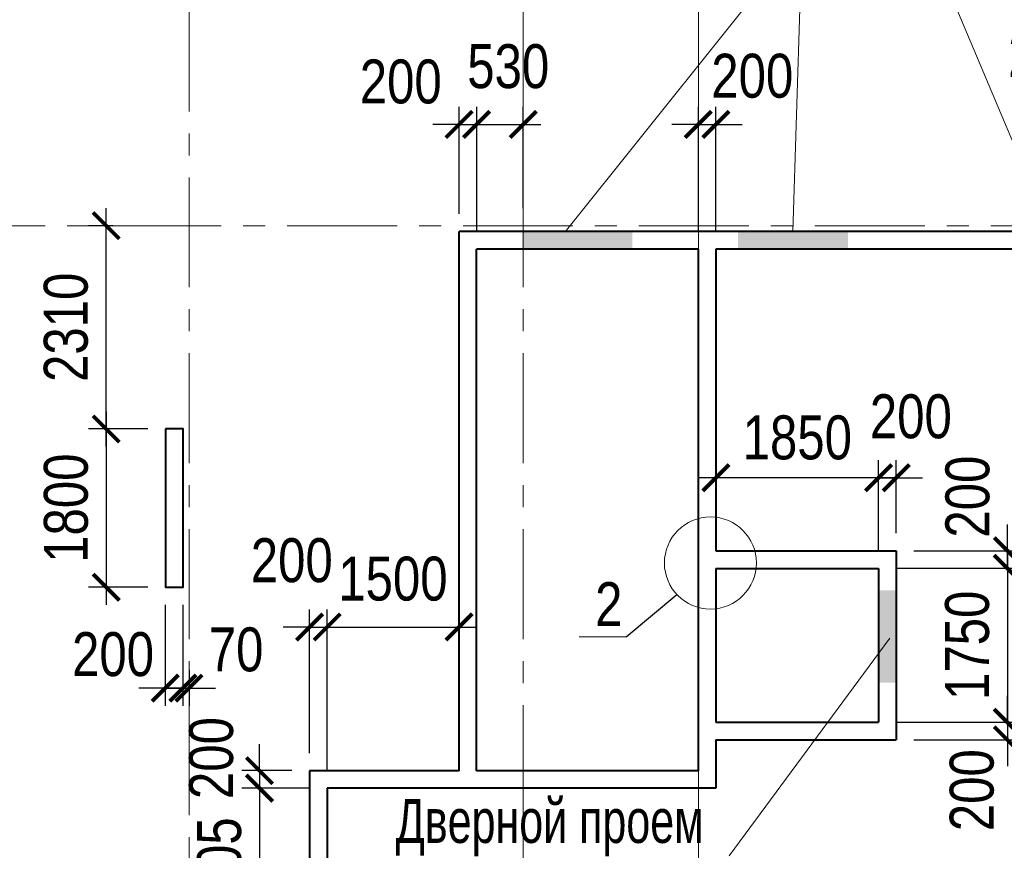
# Model space of a CAD drawing. Extents: x -8631841 to -8525813, y 4017860 to 4564755.
# Tile 108 of 112: x -8578457 to -8567264, y 4547793 to 4557235. Entities that reach past the tile are written whole.
import ezdxf

# ---------------------------------------------------------------- set-up
doc = ezdxf.new("R2010")
doc.units = 0
doc.header["$LTSCALE"] = 1000
doc.header["$MEASUREMENT"] = 0
doc.linetypes.add('CENTER', pattern=[2, 1.25, -0.25, 0.25, -0.25])
for name, color, linetype, lineweight in [('CК-400-Т(двери)', 7, 'Continuous', 20), ('СК-040-С(тены)', 12, 'Continuous', 40), ('СК-043-С-ПИЛОНЫ', 5, 'Continuous', 40), ('СК-100-О(си)', 7, 'CENTER', 15), ('СК-110-О-РАЗМЕРЫ', 7, 'Continuous', 15), ('СК-300-Р(азмеры)', 7, 'Continuous', 20), ('СК-343-Р-КОЛОННЫ', 7, 'Continuous', 13), ('СК-400-Т(екст)', 7, 'Continuous', 20), ('СК-600-Ш(триховка', 7, 'Continuous', 15)]:
    doc.layers.add(name, color=color, linetype=linetype, lineweight=lineweight)
doc.styles.add('RUSS', font='arial.ttf', dxfattribs={"width": 0.8})
doc.dimstyles.new('100-200', dxfattribs={"dimscale": 0, "dimtxt": 500, "dimasz": 300, "dimexe": 200, "dimexo": 200, "dimgap": 200, "dimtad": 1, "dimdec": 0, "dimzin": 0, "dimdsep": 46, "dimtxsty": 'RUSS', "dimblk": 'ARCHTICK', "dimcen": 0.096, "dimdle": 200, "dimclrd": 7, "dimclre": 7, "dimclrt": 256, "dimadec": 0, "dimazin": 0, "dimtfac": 1, "dimtdec": 0, "dimtmove": 2, "dimatfit": 3, "dimldrblk": 'OBLIQUE', "dimfxl": 1, "dimtolj": 1, "dimtzin": 0, "dimarcsym": 0})

# ---------------------------------------------------------------- blocks, each defined once
blk = doc.blocks.new('A$Cc2edbf5f')
at = {"layer": 'СК-040-С(тены)'}
for p, q in [((38410, 15920), (29190, 15920)), ((29190, 9790), (29190, 15920)), ((31910, 15720), (29390, 15720)), ((29390, 9790), (29390, 15720)), ((31910, 15720), (31910, 9790)), ((32110, 15720), (32110, 12290)), ((36210, 15720), (32110, 15720)), ((32110, 12290), (34160, 12290)), ((34160, 12290), (34160, 10140)), ((32110, 12090), (32110, 10340)), ((32110, 12090), (33960, 12090)), ((33960, 12090), (33960, 10340)), ((32110, 10340), (33960, 10340)), ((32110, 10140), (32110, 9590)), ((32110, 10140), (34160, 10140)), ((29190, 9790), (27490, 9790)), ((27490, 9790), (27490, 6185)), ((31910, 9790), (29390, 9790)), ((27690, 9590), (27690, 7685)), ((29190, 9590), (27690, 9590)), ((29190, 9590), (29190, 9590)), ((32110, 9590), (29190, 9590))]:
    blk.add_line(p, q, dxfattribs=at)
at = {"layer": 'СК-043-С-ПИЛОНЫ'}
blk.add_lwpolyline([(25853, 13676), (25853, 11876), (26053, 11876), (26053, 13676), (25853, 13676)], dxfattribs=at)
at = {"layer": 'СК-600-Ш(триховка', "color": 7}
for points in [[(29910, 15920), (29910, 15720), (31160, 15920), (31160, 15720)], [(32360, 15920), (32360, 15720), (33610, 15920), (33610, 15720)], [(34160, 11840), (33960, 11840), (34160, 10790), (33960, 10790)]]:
    blk.add_solid(points, dxfattribs=at)
blk = doc.blocks.new('оси')
at = {"layer": 'СК-100-О(си)'}
for p, q in [((-17800, 18534.9), (-17800, -7257.5)), ((-14000, 18534.9), (-14000, -7257.5)), ((-12010, 18534.9), (-12010, -7257.5)), ((-46685.3, 15985), (6554.2, 15985))]:
    blk.add_line(p, q, dxfattribs=at)
blk = doc.blocks.new('A$C858fb3ef')
at = {"layer": 'СК-300-Р(азмеры)'}
blk.add_blockref('оси', (0, 0), dxfattribs=at)
blk = doc.blocks.new('A$C573b34c5')
blk.add_blockref('A$C858fb3ef', (0, 0))
blk = doc.blocks.new('_ArchTick')
at = {"color": 0, "linetype": 'ByBlock', "const_width": 0.15}
blk.add_lwpolyline([(-0.5, -0.5), (0.5, 0.5)], dxfattribs=at)
blk = doc.blocks.new('*D54')
at = {"layer": 'Defpoints', "color": 0, "transparency": 16777216}
for p in [(-8576802, 4552582), (-8577474, 4550783), (-8576802, 4550783)]:
    blk.add_point(p, dxfattribs=at)
at = {"layer": 'СК-343-Р-КОЛОННЫ', "color": 7, "lineweight": -2, "transparency": 16777216}
for p, q in [((-8577474, 4552782), (-8577474, 4550583)), ((-8577002, 4552582), (-8577674, 4552582)), ((-8577002, 4550783), (-8577674, 4550783))]:
    blk.add_line(p, q, dxfattribs=at)
at = {"layer": 'СК-343-Р-КОЛОННЫ', "color": 7, "lineweight": -2, "transparency": 16777216, "xscale": 300, "yscale": 300, "zscale": 300}
for p, rotation in [((-8577474, 4552582), 90), ((-8577474, 4550783), 270)]:
    blk.add_blockref('_ArchTick', p, dxfattribs=dict(at, rotation=rotation))
at = {"layer": 'СК-343-Р-КОЛОННЫ', "transparency": 16777216, "insert": (-8577929, 4551682), "char_height": 500, "attachment_point": 5, "rotation": 90, "style": 'RUSS'}
blk.add_mtext('\\A1;1800', dxfattribs=at)
blk = doc.blocks.new('_Oblique')
at = {"color": 0, "linetype": 'ByBlock', "lineweight": -2}
blk.add_line((-0.5, -0.5), (0.5, 0.5), dxfattribs=at)
blk = doc.blocks.new('*D55')
at = {"layer": 'Defpoints', "color": 0, "transparency": 16777216}
for p in [(-8577474, 4554893), (-8577195, 4554893), (-8576802, 4552582)]:
    blk.add_point(p, dxfattribs=at)
at = {"layer": 'СК-343-Р-КОЛОННЫ', "color": 7, "lineweight": -2, "transparency": 16777216}
for p, q in [((-8577474, 4552382), (-8577474, 4555093)), ((-8577395, 4554893), (-8577674, 4554893)), ((-8577002, 4552582), (-8577674, 4552582))]:
    blk.add_line(p, q, dxfattribs=at)
at = {"layer": 'СК-343-Р-КОЛОННЫ', "color": 7, "lineweight": -2, "transparency": 16777216, "xscale": 300, "yscale": 300, "zscale": 300}
for p, rotation in [((-8577474, 4554893), 90), ((-8577474, 4552582), 270)]:
    blk.add_blockref('_ArchTick', p, dxfattribs=dict(at, rotation=rotation))
at = {"layer": 'СК-343-Р-КОЛОННЫ', "transparency": 16777216, "insert": (-8577930, 4553738), "char_height": 500, "attachment_point": 5, "rotation": 90, "style": 'RUSS'}
blk.add_mtext('\\A1;2310', dxfattribs=at)
blk = doc.blocks.new('*D116')
at = {"layer": 'Defpoints', "color": 0, "transparency": 16777216}
for p in [(-8573262, 4556044), (-8573462, 4554828), (-8573262, 4554628)]:
    blk.add_point(p, dxfattribs=at)
at = {"layer": 'СК-343-Р-КОЛОННЫ', "color": 7, "lineweight": -2, "transparency": 16777216}
for p, q in [((-8573462, 4555028), (-8573462, 4556244)), ((-8573262, 4554828), (-8573262, 4556244)), ((-8573462, 4556044), (-8573762, 4556044)), ((-8573462, 4556044), (-8573262, 4556044)), ((-8573262, 4556044), (-8572962, 4556044))]:
    blk.add_line(p, q, dxfattribs=at)
at = {"layer": 'СК-343-Р-КОЛОННЫ', "color": 7, "lineweight": -2, "transparency": 16777216, "xscale": 300, "yscale": 300, "zscale": 300}
blk.add_blockref('_ArchTick', (-8573462, 4556044), dxfattribs=at)
at = {"layer": 'СК-343-Р-КОЛОННЫ', "color": 7, "lineweight": -2, "transparency": 16777216, "xscale": 300, "yscale": 300, "zscale": 300, "rotation": 180}
blk.add_blockref('_ArchTick', (-8573262, 4556044), dxfattribs=at)
at = {"layer": 'СК-343-Р-КОЛОННЫ', "transparency": 16777216, "insert": (-8574125, 4556529), "char_height": 500, "attachment_point": 5, "style": 'RUSS'}
blk.add_mtext('\\A1;200', dxfattribs=at)
blk = doc.blocks.new('*D117')
at = {"layer": 'Defpoints', "color": 0, "transparency": 16777216}
for p in [(-8572732, 4556044), (-8572732, 4554893), (-8573262, 4554628)]:
    blk.add_point(p, dxfattribs=at)
at = {"layer": 'СК-343-Р-КОЛОННЫ', "color": 7, "lineweight": -2, "transparency": 16777216}
for p, q in [((-8573262, 4554828), (-8573262, 4556244)), ((-8572732, 4555093), (-8572732, 4556244)), ((-8573462, 4556044), (-8572532, 4556044))]:
    blk.add_line(p, q, dxfattribs=at)
at = {"layer": 'СК-343-Р-КОЛОННЫ', "color": 7, "lineweight": -2, "transparency": 16777216, "xscale": 300, "yscale": 300, "zscale": 300, "rotation": 180}
blk.add_blockref('_ArchTick', (-8573262, 4556044), dxfattribs=at)
at = {"layer": 'СК-343-Р-КОЛОННЫ', "color": 7, "lineweight": -2, "transparency": 16777216, "xscale": 300, "yscale": 300, "zscale": 300}
blk.add_blockref('_ArchTick', (-8572732, 4556044), dxfattribs=at)
at = {"layer": 'СК-343-Р-КОЛОННЫ', "transparency": 16777216, "insert": (-8572903, 4556703), "char_height": 500, "attachment_point": 5, "style": 'RUSS'}
blk.add_mtext('\\A1;530', dxfattribs=at)
blk = doc.blocks.new('*D118')
at = {"layer": 'Defpoints', "color": 0, "transparency": 16777216}
for p in [(-8570542, 4556044), (-8570742, 4554628), (-8570542, 4554628)]:
    blk.add_point(p, dxfattribs=at)
at = {"layer": 'СК-343-Р-КОЛОННЫ', "color": 7, "lineweight": -2, "transparency": 16777216}
for p, q in [((-8570742, 4554828), (-8570742, 4556244)), ((-8570542, 4554828), (-8570542, 4556244)), ((-8570742, 4556044), (-8571042, 4556044)), ((-8570742, 4556044), (-8570542, 4556044)), ((-8570542, 4556044), (-8570242, 4556044))]:
    blk.add_line(p, q, dxfattribs=at)
at = {"layer": 'СК-343-Р-КОЛОННЫ', "color": 7, "lineweight": -2, "transparency": 16777216, "xscale": 300, "yscale": 300, "zscale": 300}
blk.add_blockref('_ArchTick', (-8570742, 4556044), dxfattribs=at)
at = {"layer": 'СК-343-Р-КОЛОННЫ', "color": 7, "lineweight": -2, "transparency": 16777216, "xscale": 300, "yscale": 300, "zscale": 300, "rotation": 180}
blk.add_blockref('_ArchTick', (-8570542, 4556044), dxfattribs=at)
at = {"layer": 'СК-343-Р-КОЛОННЫ', "transparency": 16777216, "insert": (-8570129, 4556594), "char_height": 500, "attachment_point": 5, "style": 'RUSS'}
blk.add_mtext('\\A1;200', dxfattribs=at)
blk = doc.blocks.new('*D166')
at = {"layer": 'Defpoints', "color": 0, "transparency": 16777216}
for p in [(-8570542, 4552028), (-8570542, 4550998), (-8568692, 4550998)]:
    blk.add_point(p, dxfattribs=at)
at = {"layer": 'СК-343-Р-КОЛОННЫ', "color": 7, "lineweight": -2, "transparency": 16777216}
for p, q in [((-8570542, 4551198), (-8570542, 4552228)), ((-8568692, 4551198), (-8568692, 4552228)), ((-8568492, 4552028), (-8570742, 4552028))]:
    blk.add_line(p, q, dxfattribs=at)
at = {"layer": 'СК-343-Р-КОЛОННЫ', "color": 7, "lineweight": -2, "transparency": 16777216, "xscale": 300, "yscale": 300, "zscale": 300, "rotation": 180}
blk.add_blockref('_ArchTick', (-8570542, 4552028), dxfattribs=at)
at = {"layer": 'СК-343-Р-КОЛОННЫ', "color": 7, "lineweight": -2, "transparency": 16777216, "xscale": 300, "yscale": 300, "zscale": 300}
blk.add_blockref('_ArchTick', (-8568692, 4552028), dxfattribs=at)
at = {"layer": 'СК-343-Р-КОЛОННЫ', "transparency": 16777216, "insert": (-8569617, 4552483), "char_height": 500, "attachment_point": 5, "style": 'RUSS'}
blk.add_mtext('\\A1;1850', dxfattribs=at)
blk = doc.blocks.new('*D167')
at = {"layer": 'Defpoints', "color": 0, "transparency": 16777216}
for p in [(-8568492, 4552028), (-8568492, 4551198), (-8568692, 4550998)]:
    blk.add_point(p, dxfattribs=at)
at = {"layer": 'СК-343-Р-КОЛОННЫ', "color": 7, "lineweight": -2, "transparency": 16777216}
for p, q in [((-8568692, 4551198), (-8568692, 4552228)), ((-8568492, 4551398), (-8568492, 4552228)), ((-8568692, 4552028), (-8568992, 4552028)), ((-8568692, 4552028), (-8568492, 4552028)), ((-8568492, 4552028), (-8568192, 4552028))]:
    blk.add_line(p, q, dxfattribs=at)
at = {"layer": 'СК-343-Р-КОЛОННЫ', "color": 7, "lineweight": -2, "transparency": 16777216, "xscale": 300, "yscale": 300, "zscale": 300}
blk.add_blockref('_ArchTick', (-8568692, 4552028), dxfattribs=at)
at = {"layer": 'СК-343-Р-КОЛОННЫ', "color": 7, "lineweight": -2, "transparency": 16777216, "xscale": 300, "yscale": 300, "zscale": 300, "rotation": 180}
blk.add_blockref('_ArchTick', (-8568492, 4552028), dxfattribs=at)
at = {"layer": 'СК-343-Р-КОЛОННЫ', "transparency": 16777216, "insert": (-8568326, 4552723), "char_height": 500, "attachment_point": 5, "style": 'RUSS'}
blk.add_mtext('\\A1;200', dxfattribs=at)
blk = doc.blocks.new('*D168')
at = {"layer": 'Defpoints', "color": 0, "transparency": 16777216}
for p in [(-8568692, 4550998), (-8568692, 4549248), (-8567229, 4549248)]:
    blk.add_point(p, dxfattribs=at)
at = {"layer": 'СК-343-Р-КОЛОННЫ', "color": 7, "lineweight": -2, "transparency": 16777216}
for p, q in [((-8567229, 4551198), (-8567229, 4549048)), ((-8568492, 4550998), (-8567029, 4550998)), ((-8568492, 4549248), (-8567029, 4549248))]:
    blk.add_line(p, q, dxfattribs=at)
at = {"layer": 'СК-343-Р-КОЛОННЫ', "color": 7, "lineweight": -2, "transparency": 16777216, "xscale": 300, "yscale": 300, "zscale": 300}
for p, rotation in [((-8567229, 4550998), 90), ((-8567229, 4549248), 270)]:
    blk.add_blockref('_ArchTick', p, dxfattribs=dict(at, rotation=rotation))
at = {"layer": 'СК-343-Р-КОЛОННЫ', "transparency": 16777216, "insert": (-8567684, 4550123), "char_height": 500, "attachment_point": 5, "rotation": 90, "style": 'RUSS'}
blk.add_mtext('\\A1;1750', dxfattribs=at)
blk = doc.blocks.new('*D188')
at = {"layer": 'Defpoints', "color": 0, "transparency": 16777216}
for p in [(-8568492, 4551198), (-8567229, 4551198), (-8568692, 4550998)]:
    blk.add_point(p, dxfattribs=at)
at = {"layer": 'СК-343-Р-КОЛОННЫ', "color": 7, "lineweight": -2, "transparency": 16777216}
for p, q in [((-8567229, 4551198), (-8567229, 4551498)), ((-8568292, 4551198), (-8567029, 4551198)), ((-8567229, 4550998), (-8567229, 4551198)), ((-8568492, 4550998), (-8567029, 4550998)), ((-8567229, 4550998), (-8567229, 4550698))]:
    blk.add_line(p, q, dxfattribs=at)
at = {"layer": 'СК-343-Р-КОЛОННЫ', "color": 7, "lineweight": -2, "transparency": 16777216, "xscale": 300, "yscale": 300, "zscale": 300}
for p, rotation in [((-8567229, 4551198), 270), ((-8567229, 4550998), 90)]:
    blk.add_blockref('_ArchTick', p, dxfattribs=dict(at, rotation=rotation))
at = {"layer": 'СК-343-Р-КОЛОННЫ', "transparency": 16777216, "insert": (-8567680, 4551813), "char_height": 500, "attachment_point": 5, "rotation": 90, "style": 'RUSS'}
blk.add_mtext('\\A1;200', dxfattribs=at)
blk = doc.blocks.new('*D189')
at = {"layer": 'Defpoints', "color": 0, "transparency": 16777216}
for p in [(-8568692, 4549248), (-8568492, 4549048), (-8567229, 4549048)]:
    blk.add_point(p, dxfattribs=at)
at = {"layer": 'СК-343-Р-КОЛОННЫ', "color": 7, "lineweight": -2, "transparency": 16777216}
for p, q in [((-8567229, 4549248), (-8567229, 4549548)), ((-8568492, 4549248), (-8567029, 4549248)), ((-8567229, 4549248), (-8567229, 4549048)), ((-8568292, 4549048), (-8567029, 4549048)), ((-8567229, 4549048), (-8567229, 4548748))]:
    blk.add_line(p, q, dxfattribs=at)
at = {"layer": 'СК-343-Р-КОЛОННЫ', "color": 7, "lineweight": -2, "transparency": 16777216, "xscale": 300, "yscale": 300, "zscale": 300}
for p, rotation in [((-8567229, 4549248), 270), ((-8567229, 4549048), 90)]:
    blk.add_blockref('_ArchTick', p, dxfattribs=dict(at, rotation=rotation))
at = {"layer": 'СК-343-Р-КОЛОННЫ', "transparency": 16777216, "insert": (-8567631, 4548476), "char_height": 500, "attachment_point": 5, "rotation": 90, "style": 'RUSS'}
blk.add_mtext('\\A1;200', dxfattribs=at)
blk = doc.blocks.new('*D190')
at = {"layer": 'Defpoints', "color": 0, "transparency": 16777216}
for p in [(-8576802, 4550784), (-8576602, 4550784), (-8576602, 4549636)]:
    blk.add_point(p, dxfattribs=at)
at = {"layer": 'СК-343-Р-КОЛОННЫ', "color": 7, "lineweight": -2, "transparency": 16777216}
for p, q in [((-8576802, 4550584), (-8576802, 4549436)), ((-8576602, 4550584), (-8576602, 4549436)), ((-8576802, 4549636), (-8577102, 4549636)), ((-8576802, 4549636), (-8576602, 4549636)), ((-8576602, 4549636), (-8576302, 4549636))]:
    blk.add_line(p, q, dxfattribs=at)
at = {"layer": 'СК-343-Р-КОЛОННЫ', "color": 7, "lineweight": -2, "transparency": 16777216, "xscale": 300, "yscale": 300, "zscale": 300}
blk.add_blockref('_ArchTick', (-8576802, 4549636), dxfattribs=at)
at = {"layer": 'СК-343-Р-КОЛОННЫ', "color": 7, "lineweight": -2, "transparency": 16777216, "xscale": 300, "yscale": 300, "zscale": 300, "rotation": 180}
blk.add_blockref('_ArchTick', (-8576602, 4549636), dxfattribs=at)
at = {"layer": 'СК-343-Р-КОЛОННЫ', "transparency": 16777216, "insert": (-8577396, 4550019), "char_height": 500, "attachment_point": 5, "style": 'RUSS'}
blk.add_mtext('\\A1;200', dxfattribs=at)
blk = doc.blocks.new('*D191')
at = {"layer": 'Defpoints', "color": 0, "transparency": 16777216}
for p in [(-8576602, 4550784), (-8576532, 4550043), (-8576532, 4549636)]:
    blk.add_point(p, dxfattribs=at)
at = {"layer": 'СК-343-Р-КОЛОННЫ', "color": 7, "lineweight": -2, "transparency": 16777216}
for p, q in [((-8576602, 4550584), (-8576602, 4549436)), ((-8576532, 4549843), (-8576532, 4549436)), ((-8576602, 4549636), (-8576902, 4549636)), ((-8576602, 4549636), (-8576532, 4549636)), ((-8576532, 4549636), (-8576232, 4549636))]:
    blk.add_line(p, q, dxfattribs=at)
at = {"layer": 'СК-343-Р-КОЛОННЫ', "color": 7, "lineweight": -2, "transparency": 16777216, "xscale": 300, "yscale": 300, "zscale": 300}
blk.add_blockref('_ArchTick', (-8576602, 4549636), dxfattribs=at)
at = {"layer": 'СК-343-Р-КОЛОННЫ', "color": 7, "lineweight": -2, "transparency": 16777216, "xscale": 300, "yscale": 300, "zscale": 300, "rotation": 180}
blk.add_blockref('_ArchTick', (-8576532, 4549636), dxfattribs=at)
at = {"layer": 'СК-343-Р-КОЛОННЫ', "transparency": 16777216, "insert": (-8575997, 4550073), "char_height": 500, "attachment_point": 5, "style": 'RUSS'}
blk.add_mtext('\\A1;70', dxfattribs=at)
blk = doc.blocks.new('*D201')
at = {"layer": 'Defpoints', "color": 0, "transparency": 16777216}
for p in [(-8575162, 4548698), (-8575731, 4548498), (-8574962, 4548498)]:
    blk.add_point(p, dxfattribs=at)
at = {"layer": 'СК-343-Р-КОЛОННЫ', "color": 7, "lineweight": -2, "transparency": 16777216}
for p, q in [((-8575731, 4548698), (-8575731, 4548998)), ((-8575362, 4548698), (-8575931, 4548698)), ((-8575731, 4548698), (-8575731, 4548498)), ((-8575162, 4548498), (-8575931, 4548498)), ((-8575731, 4548498), (-8575731, 4548198))]:
    blk.add_line(p, q, dxfattribs=at)
at = {"layer": 'СК-343-Р-КОЛОННЫ', "color": 7, "lineweight": -2, "transparency": 16777216, "xscale": 300, "yscale": 300, "zscale": 300}
for p, rotation in [((-8575731, 4548698), 270), ((-8575731, 4548498), 90)]:
    blk.add_blockref('_ArchTick', p, dxfattribs=dict(at, rotation=rotation))
at = {"layer": 'СК-343-Р-КОЛОННЫ', "transparency": 16777216, "insert": (-8576278, 4548841), "char_height": 500, "attachment_point": 5, "rotation": 90, "style": 'RUSS'}
blk.add_mtext('\\A1;200', dxfattribs=at)
blk = doc.blocks.new('*D202')
at = {"layer": 'Defpoints', "color": 0, "transparency": 16777216}
for p in [(-8574962, 4548498), (-8575732, 4546593), (-8574962, 4546593)]:
    blk.add_point(p, dxfattribs=at)
at = {"layer": 'СК-343-Р-КОЛОННЫ', "color": 7, "lineweight": -2, "transparency": 16777216}
for p, q in [((-8575732, 4548698), (-8575732, 4546393)), ((-8575162, 4548498), (-8575932, 4548498)), ((-8575162, 4546593), (-8575932, 4546593))]:
    blk.add_line(p, q, dxfattribs=at)
at = {"layer": 'СК-343-Р-КОЛОННЫ', "color": 7, "lineweight": -2, "transparency": 16777216, "xscale": 300, "yscale": 300, "zscale": 300}
for p, rotation in [((-8575732, 4548498), 90), ((-8575732, 4546593), 270)]:
    blk.add_blockref('_ArchTick', p, dxfattribs=dict(at, rotation=rotation))
at = {"layer": 'СК-343-Р-КОЛОННЫ', "transparency": 16777216, "insert": (-8576187, 4547546), "char_height": 500, "attachment_point": 5, "rotation": 90, "style": 'RUSS'}
blk.add_mtext('\\A1;1905', dxfattribs=at)
blk = doc.blocks.new('*D220')
at = {"layer": 'Defpoints', "color": 0, "transparency": 16777216}
for p in [(-8566242, 4556211), (-8566442, 4554628), (-8566242, 4554628)]:
    blk.add_point(p, dxfattribs=at)
at = {"layer": 'СК-343-Р-КОЛОННЫ', "color": 7, "lineweight": -2, "transparency": 16777216}
for p, q in [((-8566442, 4554828), (-8566442, 4556411)), ((-8566242, 4554828), (-8566242, 4556411)), ((-8566442, 4556211), (-8566742, 4556211)), ((-8566442, 4556211), (-8566242, 4556211)), ((-8566242, 4556211), (-8565942, 4556211))]:
    blk.add_line(p, q, dxfattribs=at)
at = {"layer": 'СК-343-Р-КОЛОННЫ', "color": 7, "lineweight": -2, "transparency": 16777216, "xscale": 300, "yscale": 300, "zscale": 300}
blk.add_blockref('_ArchTick', (-8566442, 4556211), dxfattribs=at)
at = {"layer": 'СК-343-Р-КОЛОННЫ', "color": 7, "lineweight": -2, "transparency": 16777216, "xscale": 300, "yscale": 300, "zscale": 300, "rotation": 180}
blk.add_blockref('_ArchTick', (-8566242, 4556211), dxfattribs=at)
at = {"layer": 'СК-343-Р-КОЛОННЫ', "transparency": 16777216, "insert": (-8566754, 4556829), "char_height": 500, "attachment_point": 5, "style": 'RUSS'}
blk.add_mtext('\\A1;200', dxfattribs=at)
blk = doc.blocks.new('*D1196')
at = {"layer": 'Defpoints', "color": 0, "transparency": 16777216}
for p in [(-8574962, 4550331), (-8575162, 4548698), (-8574962, 4548498)]:
    blk.add_point(p, dxfattribs=at)
at = {"layer": 'СК-343-Р-КОЛОННЫ', "color": 7, "lineweight": -2, "transparency": 16777216}
for p, q in [((-8575162, 4548898), (-8575162, 4550531)), ((-8574962, 4548698), (-8574962, 4550531)), ((-8575162, 4550331), (-8575462, 4550331)), ((-8575162, 4550331), (-8574962, 4550331)), ((-8574962, 4550331), (-8574662, 4550331))]:
    blk.add_line(p, q, dxfattribs=at)
at = {"layer": 'СК-343-Р-КОЛОННЫ', "color": 7, "lineweight": -2, "transparency": 16777216, "xscale": 300, "yscale": 300, "zscale": 300}
blk.add_blockref('_ArchTick', (-8575162, 4550331), dxfattribs=at)
at = {"layer": 'СК-343-Р-КОЛОННЫ', "color": 7, "lineweight": -2, "transparency": 16777216, "xscale": 300, "yscale": 300, "zscale": 300, "rotation": 180}
blk.add_blockref('_ArchTick', (-8574962, 4550331), dxfattribs=at)
at = {"layer": 'СК-343-Р-КОЛОННЫ', "transparency": 16777216, "insert": (-8575364, 4551087), "char_height": 500, "attachment_point": 5, "style": 'RUSS'}
blk.add_mtext('\\A1;200', dxfattribs=at)
blk = doc.blocks.new('*D1197')
at = {"layer": 'Defpoints', "color": 0, "transparency": 16777216}
for p in [(-8573462, 4550331), (-8573462, 4548698), (-8574962, 4548498)]:
    blk.add_point(p, dxfattribs=at)
at = {"layer": 'СК-343-Р-КОЛОННЫ', "color": 7, "lineweight": -2, "transparency": 16777216}
for p, q in [((-8574962, 4548698), (-8574962, 4550531)), ((-8573462, 4548898), (-8573462, 4550531)), ((-8575162, 4550331), (-8573262, 4550331))]:
    blk.add_line(p, q, dxfattribs=at)
at = {"layer": 'СК-343-Р-КОЛОННЫ', "color": 7, "lineweight": -2, "transparency": 16777216, "xscale": 300, "yscale": 300, "zscale": 300, "rotation": 180}
blk.add_blockref('_ArchTick', (-8574962, 4550331), dxfattribs=at)
at = {"layer": 'СК-343-Р-КОЛОННЫ', "color": 7, "lineweight": -2, "transparency": 16777216, "xscale": 300, "yscale": 300, "zscale": 300}
blk.add_blockref('_ArchTick', (-8573462, 4550331), dxfattribs=at)
at = {"layer": 'СК-343-Р-КОЛОННЫ', "transparency": 16777216, "insert": (-8574214, 4550878), "char_height": 500, "attachment_point": 5, "style": 'RUSS'}
blk.add_mtext('\\A1;1500', dxfattribs=at)

msp = doc.modelspace()

# ---------------------------------------------------------------- linework, layer by layer
msp.add_line((-8571563, 4550220.1), (-8570986.6, 4550701.7))
at = {"layer": 'CК-400-Т(двери)'}
for p, q in [((-8569560.3, 4558190.3), (-8569667.1, 4554828.1)), ((-8568077.1, 4558007.8), (-8566274, 4553720)), ((-8570392.1, 4547730.8), (-8568564.9, 4550204.2))]:
    msp.add_line(p, q, dxfattribs=at)
at = {"layer": 'CК-400-Т(двери)', "color": 7}
msp.add_lwpolyline([(-8573755.2, 4558190.3), (-8569560.3, 4558190.3), (-8572257.1, 4554823.6)], dxfattribs=at)
at = {"layer": 'СК-110-О-РАЗМЕРЫ'}
msp.add_line((-8572096.2, 4550220.1), (-8571563, 4550220.1), dxfattribs=at)
msp.add_circle((-8570604.3, 4551059), 523.3, dxfattribs=at)

# ---------------------------------------------------------------- block references
at = {"layer": 'СК-043-С-ПИЛОНЫ'}
msp.add_blockref('A$Cc2edbf5f', (-8602652.1, 4538907.6), dxfattribs=at)
at = {"layer": 'СК-300-Р(азмеры)'}
msp.add_blockref('A$C573b34c5', (-8558731.8, 4538907.7), dxfattribs=at)

# ---------------------------------------------------------------- texts
at = {"layer": 'CК-400-Т(двери)', "color": 7, "insert": (-8574182.6, 4548376.5), "char_height": 500, "width": 4535.799, "attachment_point": 1, "line_spacing_factor": 0.835689, "style": 'RUSS'}
msp.add_mtext('{\\W0.7;Дверной проем\\P1050х2200(h)}', dxfattribs=at)
at = {"layer": 'СК-400-Т(екст)', "style": 'RUSS', "width": 0.8}
msp.add_text('2', height=500, dxfattribs=at).set_placement((-8571915.6, 4550340.8))

# ---------------------------------------------------------------- dimensions: what is measured, and where the dimension line sits
at = {"layer": 'СК-343-Р-КОЛОННЫ'}
for base, p1, p2, picture, middle in [((-8566242, 4556211), (-8566442, 4554628.1), (-8566242, 4554628.1), '*D220', (-8566754.4, 4556828.7)), ((-8572731.8, 4556043.5), (-8573262.1, 4554628.1), (-8572731.8, 4554892.7), '*D117', (-8572903.3, 4556702.9)), ((-8570542.1, 4556043.5), (-8570742.1, 4554628.1), (-8570542.1, 4554628), '*D118', (-8570129.3, 4556593.6)), ((-8573262.1, 4556043.9), (-8573462.1, 4554828.1), (-8573262.1, 4554628.1), '*D116', (-8574125, 4556529.3)), ((-8568492.1, 4552028.1), (-8568692.1, 4550998), (-8568492.1, 4551198), '*D167', (-8568326.3, 4552723)), ((-8574962, 4550331), (-8575162, 4548698), (-8574962, 4548498), '*D1196', (-8575364.4, 4551086.7)), ((-8573462.1, 4550331), (-8574962, 4548498), (-8573462.1, 4548698), '*D1197', (-8574213.6, 4550877.5)), ((-8576602.2, 4549636), (-8576802.2, 4550783.6), (-8576602.2, 4550783.6), '*D190', (-8577396.4, 4550019.5)), ((-8576531.8, 4549636), (-8576602.2, 4550783.6), (-8576531.8, 4550043.1), '*D191', (-8575996.8, 4550072.6))]:
    dim = msp.add_linear_dim(base=base, p1=p1, p2=p2, dimstyle='100-200', override={"dimscale": 1}, dxfattribs=at)
    dim.commit()
    dim.dimension.update_dxf_attribs({"geometry": picture, "text_midpoint": middle, "dimtype": 160})
for base, p1, p2, picture, middle in [((-8577474.1, 4554892.7), (-8576802.2, 4552582.3), (-8577195.2, 4554892.7), '*D55', (-8577929.6, 4553737.5)), ((-8577474.1, 4550782.6), (-8576802.2, 4552582.3), (-8576802.2, 4550782.6), '*D54', (-8577929.4, 4551682.5)), ((-8567228.9, 4549248), (-8568692.1, 4550998), (-8568692.1, 4549248), '*D168', (-8567684.1, 4550123)), ((-8575731.5, 4546593), (-8574962, 4548498), (-8574962, 4546593), '*D202', (-8576186.8, 4547545.5))]:
    dim = msp.add_linear_dim(base=base, p1=p1, p2=p2, angle=90, dimstyle='100-200', override={"dimscale": 1}, dxfattribs=at)
    dim.commit()
    dim.dimension.update_dxf_attribs({"geometry": picture, "text_midpoint": middle})
dim = msp.add_linear_dim(base=(-8570542.1, 4552028.1), p1=(-8568692.1, 4550998), p2=(-8570542.1, 4550998), dimstyle='100-200', override={"dimscale": 1}, dxfattribs=at)
dim.commit()
dim.dimension.update_dxf_attribs({"geometry": '*D166', "text_midpoint": (-8569617.1, 4552483.4)})
for base, p1, p2, picture, middle in [((-8567228.9, 4551198), (-8568692.1, 4550998), (-8568492.1, 4551198), '*D188', (-8567679.5, 4551813.4)), ((-8567228.9, 4549048), (-8568692.1, 4549248), (-8568492.1, 4549048), '*D189', (-8567631.2, 4548476.4)), ((-8575731.1, 4548498), (-8575162, 4548698), (-8574962, 4548498), '*D201', (-8576277.7, 4548841.3))]:
    dim = msp.add_linear_dim(base=base, p1=p1, p2=p2, angle=90, dimstyle='100-200', override={"dimscale": 1}, dxfattribs=at)
    dim.commit()
    dim.dimension.update_dxf_attribs({"geometry": picture, "text_midpoint": middle, "dimtype": 160})

doc.saveas('drawing.dxf')
